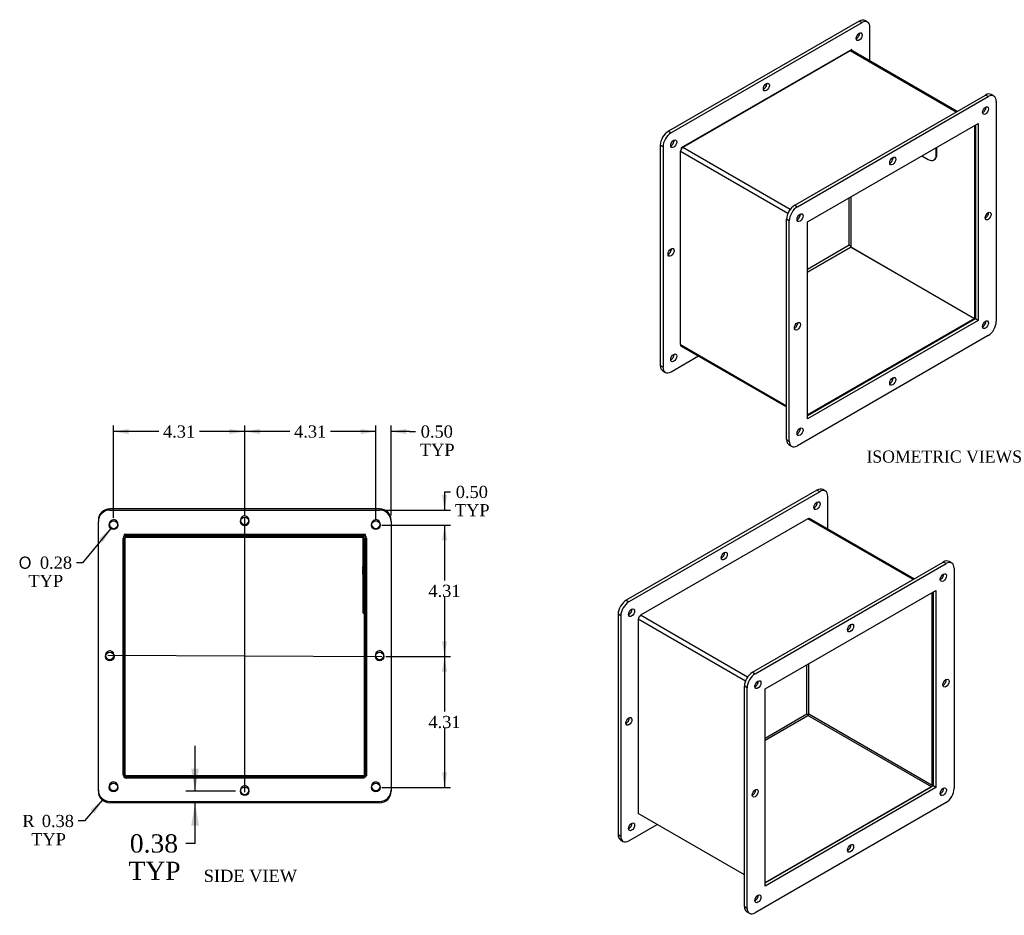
# Model space of a CAD drawing. Header units: inches. Extents: x 4.9 to 64.7, y 1 to 43.1.
# Tile 2 of 2: x 32.3 to 64.7, y 13.6 to 43.1. Entities that reach past the tile are written whole.
import ezdxf
from ezdxf.enums import TextEntityAlignment as Align
from ezdxf.lldxf.tags import DXFTag

# ---------------------------------------------------------------- set-up
doc = ezdxf.new("R2010")
doc.units = ezdxf.units.IN
doc.header["$MEASUREMENT"] = 0
for name, color, linetype in [('COM43353', 7, 'CONTINUOUS'), ('COM52972', 7, 'CONTINUOUS'), ('DEFAULT', 7, 'CONTINUOUS'), ('QLB20246', 7, 'CONTINUOUS')]:
    doc.layers.add(name, color=color, linetype=linetype)
doc.styles.add('SEACAD_SOLID_EDGE_ANSI1_SY', font='txt')
doc.styles.add('SEACAD_TIMES_NEW_ROMAN', font='times.ttf')
tags = doc.linetypes.add('CENTER2', pattern=[1.125, 0.75, -0.125, 0.125, -0.125]).pattern_tags.tags
tags[10:11] = [DXFTag(74, 4), DXFTag(75, 0), DXFTag(340, '0'), DXFTag(46, 0.0), DXFTag(50, 0.0), DXFTag(44, 0.0), DXFTag(45, 0.0)]
tags[8:9] = [DXFTag(74, 4), DXFTag(75, 0), DXFTag(340, '0'), DXFTag(46, 0.0), DXFTag(50, 0.0), DXFTag(44, 0.0), DXFTag(45, 0.0)]
tags[6:7] = [DXFTag(74, 4), DXFTag(75, 0), DXFTag(340, '0'), DXFTag(46, 0.0), DXFTag(50, 0.0), DXFTag(44, 0.0), DXFTag(45, 0.0)]
tags[4:5] = [DXFTag(74, 4), DXFTag(75, 0), DXFTag(340, '0'), DXFTag(46, 0.0), DXFTag(50, 0.0), DXFTag(44, 0.0), DXFTag(45, 0.0)]
tags = doc.linetypes.add('HIDDEN2', pattern=[0.1875, 0.125, -0.0625]).pattern_tags.tags
tags[6:7] = [DXFTag(74, 4), DXFTag(75, 0), DXFTag(340, '0'), DXFTag(46, 0.0), DXFTag(50, 0.0), DXFTag(44, 0.0), DXFTag(45, 0.0)]
tags[4:5] = [DXFTag(74, 4), DXFTag(75, 0), DXFTag(340, '0'), DXFTag(46, 0.0), DXFTag(50, 0.0), DXFTag(44, 0.0), DXFTag(45, 0.0)]

# ---------------------------------------------------------------- blocks, each defined once
blk = doc.blocks.new('SEANNOT_GROUP1')
at = {"layer": 'DEFAULT', "color": 136, "linetype": 'CENTER2'}
blk.add_line((39.675, 17.691), (39.675, 26.704), dxfattribs=at)
blk = doc.blocks.new('SEANNOT_GROUP2')
at = {"layer": 'DEFAULT', "color": 136, "linetype": 'CENTER2'}
blk.add_line((35.169, 22.198), (44.181, 22.157), dxfattribs=at)
blk = doc.blocks.new('GDIMGGROUP6')
at = {"layer": 'DEFAULT', "linetype": 'Continuous'}
for points in [[(43.488, 29.637), (43.488, 29.47), (43.988, 29.553)], [(44.988, 29.637), (44.488, 29.553), (44.988, 29.47)]]:
    blk.add_hatch(color=136, dxfattribs=at).paths.add_polyline_path(points)
at = {"layer": 'DEFAULT', "color": 136, "linetype": 'Continuous'}
for p, q in [((43.988, 29.553), (42.988, 29.553)), ((43.988, 26.67), (43.988, 29.753)), ((44.488, 26.795), (44.488, 29.753)), ((45.097, 29.553), (44.488, 29.553)), ((45.097, 29.553), (45.297, 29.553))]:
    blk.add_line(p, q, dxfattribs=at)
at = {"layer": 'DEFAULT', "color": 136, "linetype": 'Continuous', "style": 'SEACAD_TIMES_NEW_ROMAN'}
for s, p in [('0.50', (45.465, 29.753)), ('TYP', (45.437, 29.153))]:
    blk.add_text(s, height=0.4, dxfattribs=at).set_placement(p, align=Align.TOP_LEFT)
blk = doc.blocks.new('GDIMGGROUP7')
at = {"layer": 'DEFAULT', "linetype": 'Continuous'}
for points in [[(40.175, 29.637), (39.675, 29.553), (40.175, 29.47)], [(43.488, 29.637), (43.488, 29.47), (43.988, 29.553)]]:
    blk.add_hatch(color=136, dxfattribs=at).paths.add_polyline_path(points)
at = {"layer": 'DEFAULT', "color": 136, "linetype": 'Continuous'}
for p, q in [((39.675, 26.795), (39.675, 29.753)), ((41.16, 29.553), (39.675, 29.553)), ((43.988, 29.553), (42.502, 29.553)), ((43.988, 26.67), (43.988, 29.753))]:
    blk.add_line(p, q, dxfattribs=at)
at = {"layer": 'DEFAULT', "color": 136, "linetype": 'Continuous', "style": 'SEACAD_TIMES_NEW_ROMAN'}
blk.add_text('4.31', height=0.4, dxfattribs=at).set_placement((41.3, 29.753), align=Align.TOP_LEFT)
blk = doc.blocks.new('GDIMGGROUP8')
at = {"layer": 'DEFAULT', "linetype": 'Continuous'}
for points in [[(35.863, 29.637), (35.363, 29.553), (35.863, 29.47)], [(39.175, 29.637), (39.175, 29.47), (39.675, 29.553)]]:
    blk.add_hatch(color=136, dxfattribs=at).paths.add_polyline_path(points)
at = {"layer": 'DEFAULT', "color": 136, "linetype": 'Continuous'}
for p, q in [((35.363, 26.71), (35.363, 29.753)), ((36.848, 29.553), (35.363, 29.553)), ((39.675, 29.553), (38.19, 29.553)), ((39.675, 26.795), (39.675, 29.753))]:
    blk.add_line(p, q, dxfattribs=at)
at = {"layer": 'DEFAULT', "color": 136, "linetype": 'Continuous', "style": 'SEACAD_TIMES_NEW_ROMAN'}
blk.add_text('4.31', height=0.4, dxfattribs=at).set_placement((36.988, 29.753), align=Align.TOP_LEFT)
blk = doc.blocks.new('GDIMGGROUP9')
at = {"layer": 'DEFAULT', "linetype": 'Continuous'}
for points in [[(46.331, 27.47), (46.165, 27.47), (46.248, 26.97)], [(46.331, 25.97), (46.248, 26.47), (46.165, 25.97)]]:
    blk.add_hatch(color=136, dxfattribs=at).paths.add_polyline_path(points)
at = {"layer": 'DEFAULT', "color": 136, "linetype": 'Continuous'}
for p, q in [((46.248, 27.566), (46.448, 27.566)), ((46.248, 27.566), (46.248, 26.97)), ((44.313, 26.97), (46.448, 26.97)), ((44.188, 26.47), (46.448, 26.47)), ((46.248, 26.47), (46.248, 25.47))]:
    blk.add_line(p, q, dxfattribs=at)
at = {"layer": 'DEFAULT', "color": 136, "linetype": 'Continuous', "style": 'SEACAD_TIMES_NEW_ROMAN'}
for s, p in [('0.50', (46.617, 27.766)), ('TYP', (46.588, 27.166))]:
    blk.add_text(s, height=0.4, dxfattribs=at).set_placement(p, align=Align.TOP_LEFT)
blk = doc.blocks.new('GDIMGGROUP10')
at = {"layer": 'DEFAULT', "linetype": 'Continuous'}
for points in [[(46.331, 25.97), (46.248, 26.47), (46.165, 25.97)], [(46.331, 22.657), (46.165, 22.657), (46.248, 22.157)]]:
    blk.add_hatch(color=136, dxfattribs=at).paths.add_polyline_path(points)
at = {"layer": 'DEFAULT', "color": 136, "linetype": 'Continuous'}
for p, q in [((44.188, 26.47), (46.448, 26.47)), ((46.248, 26.47), (46.248, 24.654)), ((46.248, 24.114), (46.248, 22.157)), ((44.313, 22.157), (46.448, 22.157))]:
    blk.add_line(p, q, dxfattribs=at)
at = {"layer": 'DEFAULT', "color": 136, "linetype": 'Continuous', "style": 'SEACAD_TIMES_NEW_ROMAN'}
blk.add_text('4.31', height=0.4, dxfattribs=at).set_placement((45.717, 24.514), align=Align.TOP_LEFT)
blk = doc.blocks.new('GDIMGGROUP11')
at = {"layer": 'DEFAULT', "linetype": 'Continuous'}
for points in [[(46.331, 21.657), (46.248, 22.157), (46.165, 21.657)], [(46.331, 18.345), (46.165, 18.345), (46.248, 17.845)]]:
    blk.add_hatch(color=136, dxfattribs=at).paths.add_polyline_path(points)
at = {"layer": 'DEFAULT', "color": 136, "linetype": 'Continuous'}
for p, q in [((44.313, 22.157), (46.448, 22.157)), ((46.248, 22.157), (46.248, 20.341)), ((46.248, 19.801), (46.248, 17.845)), ((44.188, 17.845), (46.448, 17.845))]:
    blk.add_line(p, q, dxfattribs=at)
at = {"layer": 'DEFAULT', "color": 136, "linetype": 'Continuous', "style": 'SEACAD_TIMES_NEW_ROMAN'}
blk.add_text('4.31', height=0.4, dxfattribs=at).set_placement((45.717, 20.201), align=Align.TOP_LEFT)
blk = doc.blocks.new('GDIMGGROUP12')
at = {"layer": 'DEFAULT', "linetype": 'Continuous'}
blk.add_hatch(color=136, dxfattribs=at).paths.add_polyline_path([(35.017, 25.924), (35.273, 26.362), (34.889, 26.03)])
at = {"layer": 'DEFAULT', "color": 136, "linetype": 'Continuous'}
for p, q in [((35.273, 26.362), (34.341, 25.24)), ((34.341, 25.24), (34.141, 25.24))]:
    blk.add_line(p, q, dxfattribs=at)
for s, style, p in [('O', 'SEACAD_SOLID_EDGE_ANSI1_SY', (32.243, 25.44)), ('0.28', 'SEACAD_TIMES_NEW_ROMAN', (32.94, 25.44)), ('TYP', 'SEACAD_TIMES_NEW_ROMAN', (32.563, 24.84))]:
    blk.add_text(s, height=0.4, dxfattribs=dict(at, style=style)).set_placement(p, align=Align.TOP_LEFT)
blk = doc.blocks.new('GDIMGGROUP13')
at = {"layer": 'DEFAULT', "linetype": 'Continuous'}
blk.add_hatch(color=136, dxfattribs=at).paths.add_polyline_path([(34.732, 17.001), (34.994, 17.435), (34.606, 17.109)])
at = {"layer": 'DEFAULT', "color": 136, "linetype": 'Continuous'}
for p, q in [((34.994, 17.435), (34.403, 16.744)), ((34.403, 16.744), (34.203, 16.744))]:
    blk.add_line(p, q, dxfattribs=at)
at = {"layer": 'DEFAULT', "color": 136, "linetype": 'Continuous', "style": 'SEACAD_TIMES_NEW_ROMAN'}
for s, p in [('R', (32.364, 16.944)), ('0.38', (33.002, 16.944)), ('TYP', (32.654, 16.344))]:
    blk.add_text(s, height=0.4, dxfattribs=at).set_placement(p, align=Align.TOP_LEFT)
blk = doc.blocks.new('GDIMGGROUP14')
at = {"layer": 'DEFAULT', "linetype": 'Continuous'}
for points in [[(37.917, 18.47), (38.042, 17.72), (38.167, 18.47)], [(37.917, 16.595), (38.167, 16.595), (38.042, 17.345)]]:
    blk.add_hatch(color=136, dxfattribs=at).paths.add_polyline_path(points)
at = {"layer": 'DEFAULT', "color": 136, "linetype": 'Continuous'}
for p, q in [((38.042, 17.72), (38.042, 19.22)), ((39.375, 17.72), (37.742, 17.72)), ((38.042, 16.006), (38.042, 17.345)), ((38.042, 16.006), (37.742, 16.006))]:
    blk.add_line(p, q, dxfattribs=at)
at = {"layer": 'DEFAULT', "color": 136, "linetype": 'Continuous', "style": 'SEACAD_TIMES_NEW_ROMAN'}
for s, p in [('0.38', (35.897, 16.306)), ('TYP', (35.855, 15.406))]:
    blk.add_text(s, height=0.6, dxfattribs=at).set_placement(p, align=Align.TOP_LEFT)

msp = doc.modelspace()

# ---------------------------------------------------------------- linework, layer by layer
at = {"layer": 'COM43353', "color": 7, "linetype": 'Continuous'}
for p, q in [((60.161, 43.018), (60.072, 43.069)), ((59.885, 43.051), (53.609, 39.428)), ((59.973, 43), (53.698, 39.377)), ((59.973, 43), (59.885, 43.051)), ((60.238, 41.742), (60.238, 42.847)), ((59.642, 42.12), (54.029, 38.879)), ((59.642, 42.086), (59.642, 42.12)), ((59.554, 42.06), (59.554, 42.069)), ((57.764, 36.996), (64.039, 40.62)), ((57.852, 36.945), (64.127, 40.569)), ((64.127, 40.569), (64.039, 40.62)), ((64.315, 40.587), (64.227, 40.638)), ((64.393, 40.416), (64.393, 33.169)), ((58.183, 36.448), (63.797, 39.689)), ((63.708, 39.638), (63.708, 33.258)), ((63.797, 39.689), (63.797, 33.207)), ((53.609, 39.428), (53.698, 39.377)), ((53.344, 38.968), (53.344, 31.722)), ((53.433, 38.917), (53.344, 38.968)), ((53.433, 38.917), (53.433, 31.671)), ((54.029, 38.879), (54.029, 38.842)), ((57.764, 36.996), (57.852, 36.945)), ((59.554, 35.689), (59.554, 37.24)), ((57.498, 29.291), (57.498, 36.537)), ((57.587, 36.486), (57.498, 36.537)), ((57.587, 29.24), (57.587, 36.486)), ((58.183, 29.966), (58.183, 36.448)), ((58.183, 34.898), (59.554, 35.689)), ((58.183, 34.796), (59.615, 35.622)), ((59.554, 35.689), (59.614, 35.655)), ((63.708, 33.258), (58.183, 30.068)), ((63.797, 33.207), (58.183, 29.966)), ((63.797, 33.207), (63.708, 33.258)), ((64.127, 32.71), (57.852, 29.087)), ((53.698, 31.518), (54.598, 32.038)), ((53.344, 31.722), (53.433, 31.671)), ((53.422, 31.55), (53.51, 31.499)), ((57.498, 29.291), (57.587, 29.24)), ((57.576, 29.119), (57.664, 29.068)), ((58.497, 27.626), (52.222, 24.002)), ((58.586, 27.575), (52.31, 23.951)), ((58.586, 27.575), (58.497, 27.626)), ((58.773, 27.593), (58.685, 27.644)), ((58.851, 26.347), (58.851, 27.421)), ((44.113, 27.01), (35.238, 27.01)), ((35.238, 26.97), (44.113, 26.97)), ((34.863, 17.72), (34.863, 26.595)), ((44.488, 26.595), (44.488, 17.72)), ((58.255, 26.695), (58.251, 26.693)), ((58.255, 26.691), (58.255, 26.695)), ((35.706, 26.127), (43.645, 26.127)), ((35.706, 18.188), (35.706, 26.127)), ((43.645, 26.127), (43.645, 18.188)), ((56.376, 21.637), (62.652, 25.26)), ((62.74, 25.209), (62.652, 25.26)), ((62.928, 25.227), (62.839, 25.278)), ((56.464, 21.586), (62.74, 25.209)), ((63.005, 25.056), (63.005, 17.809)), ((56.795, 21.088), (62.409, 24.329)), ((62.409, 24.329), (62.409, 17.847)), ((52.222, 24.002), (52.31, 23.951)), ((62.321, 24.278), (62.321, 17.898)), ((51.957, 23.543), (51.957, 16.297)), ((52.045, 23.492), (51.957, 23.543)), ((52.045, 23.492), (52.045, 16.246)), ((52.643, 23.455), (52.641, 23.454)), ((52.641, 23.454), (52.641, 23.452)), ((58.166, 20.264), (58.166, 21.88)), ((56.376, 21.637), (56.464, 21.586)), ((56.111, 13.931), (56.111, 21.177)), ((56.199, 21.126), (56.111, 21.177)), ((56.199, 13.88), (56.199, 21.126)), ((56.795, 14.606), (56.795, 21.088)), ((56.795, 19.472), (58.166, 20.264)), ((58.166, 20.264), (58.218, 20.234)), ((43.645, 18.188), (35.706, 18.188)), ((43.604, 18.228), (43.645, 18.228)), ((62.321, 17.898), (56.795, 14.708)), ((62.409, 17.847), (56.795, 14.606)), ((62.409, 17.847), (62.321, 17.898)), ((44.113, 17.345), (35.238, 17.345)), ((62.74, 17.35), (56.464, 13.727)), ((52.641, 16.979), (52.641, 16.972)), ((52.641, 16.972), (52.647, 16.976)), ((52.31, 16.093), (53.244, 16.631)), ((51.957, 16.297), (52.045, 16.246)), ((52.034, 16.125), (52.123, 16.074)), ((56.111, 13.931), (56.199, 13.88)), ((56.189, 13.759), (56.277, 13.708))]:
    msp.add_line(p, q, dxfattribs=at)
at = {"layer": 'COM43353', "color": 7, "linetype": 'HIDDEN2'}
for p, q in [((34.863, 26.635), (34.863, 26.595)), ((44.488, 26.595), (44.488, 26.635)), ((43.645, 26.167), (35.706, 26.167)), ((35.706, 26.167), (35.706, 26.127)), ((43.645, 26.127), (43.645, 26.167)), ((35.706, 18.228), (35.785, 18.228)), ((35.238, 17.385), (44.113, 17.385))]:
    msp.add_line(p, q, dxfattribs=at)
at = {"layer": 'COM43353', "color": 7, "linetype": 'Continuous'}
for centre in [(35.363, 26.47), (39.675, 26.595), (43.988, 26.47), (35.238, 22.157), (44.113, 22.157), (35.363, 17.845), (39.675, 17.72), (43.988, 17.845)]:
    msp.add_circle(centre, 0.141, dxfattribs=at)
for centre, radius, start, end in [((35.238, 26.635), 0.375, 90, 180), ((35.238, 26.595), 0.375, 90, 180), ((44.113, 26.635), 0.375, 0, 90), ((44.113, 26.595), 0.375, 0, 90), ((39.675, 26.635), 0.141, 188.1838, 351.8162), ((35.363, 26.51), 0.141, 188.1838, 351.8162), ((43.988, 26.51), 0.141, 188.1838, 351.8162), ((35.238, 22.197), 0.141, 188.1838, 351.8162), ((44.113, 22.197), 0.141, 188.1838, 351.8162), ((35.363, 17.885), 0.141, 188.1838, 351.8162), ((43.988, 17.885), 0.141, 188.1838, 351.8162), ((35.238, 17.72), 0.375, 180, 270), ((39.675, 17.76), 0.141, 188.1838, 351.8162), ((44.113, 17.72), 0.375, 270, 0)]:
    msp.add_arc(centre, radius, start, end, dxfattribs=at)
at = {"layer": 'COM43353', "color": 7, "linetype": 'HIDDEN2'}
for centre, radius, start, end in [((35.363, 26.51), 0.141, 0, 188.1838), ((39.675, 26.635), 0.141, 0, 188.1838), ((39.675, 26.635), 0.141, 351.8162, 0), ((43.988, 26.51), 0.141, 0, 188.1838), ((35.363, 26.51), 0.141, 351.8162, 0), ((43.988, 26.51), 0.141, 351.8162, 0), ((35.238, 22.197), 0.141, 0, 188.1838), ((35.238, 22.197), 0.141, 351.8162, 0), ((44.113, 22.197), 0.141, 0, 188.1838), ((44.113, 22.197), 0.141, 351.8162, 0), ((35.363, 17.885), 0.141, 0, 188.1838), ((35.363, 17.885), 0.141, 351.8162, 0), ((39.675, 17.76), 0.141, 0, 188.1838), ((43.988, 17.885), 0.141, 0, 188.1838), ((43.988, 17.885), 0.141, 351.8162, 0), ((35.238, 17.76), 0.375, 180, 270), ((39.675, 17.76), 0.141, 351.8162, 0), ((44.113, 17.76), 0.375, 270, 0)]:
    msp.add_arc(centre, radius, start, end, dxfattribs=at)
at = {"layer": 'COM43353', "color": 7, "linetype": 'Continuous'}
for centre, major_axis, start_param, end_param in [((59.885, 42.745), (-0.188, -0.325), 3.141593, 3.926991), ((59.973, 42.694), (-0.188, -0.325), 2.356194, 3.926991), ((59.796, 42.592), (-0.07, -0.122), 0.680393, 2.4612), ((56.747, 40.933), (-0.07, -0.122), 0.680393, 2.4612), ((64.039, 40.314), (-0.187, -0.325), 3.141593, 3.926991), ((64.127, 40.262), (-0.187, -0.325), 2.356194, 3.926991), ((63.951, 40.16), (-0.07, -0.122), 0.680393, 2.4612), ((53.609, 39.121), (-0.188, -0.325), 3.926991, 5.497787), ((53.698, 39.07), (0.187, 0.325), 0.785398, 2.356194), ((53.698, 39.07), (-0.07, -0.122), 0.680393, 2.4612), ((60.901, 38.502), (-0.07, -0.122), 0.680393, 2.4612), ((57.764, 36.69), (-0.187, -0.325), 3.926991, 5.497787), ((57.852, 36.639), (0.187, 0.325), 0.785398, 2.356194), ((57.852, 36.639), (-0.07, -0.122), 0.680393, 2.4612), ((64.039, 36.69), (-0.07, -0.122), 0.680393, 2.4612), ((53.609, 35.498), (-0.07, -0.122), 0.680393, 2.4612), ((57.764, 33.067), (-0.07, -0.122), 0.680393, 2.4612), ((63.951, 33.118), (-0.07, -0.122), 0.680393, 2.4612), ((64.127, 33.016), (-0.188, -0.325), 0.785398, 2.356194), ((53.698, 32.028), (-0.07, -0.122), 0.680393, 2.4612), ((53.609, 31.875), (0.187, 0.325), 2.356194, 3.141593), ((53.698, 31.824), (0.188, 0.325), 2.356194, 3.926991), ((60.901, 31.255), (-0.07, -0.122), 0.680393, 2.4612), ((57.852, 29.597), (-0.07, -0.122), 0.680393, 2.4612), ((57.764, 29.444), (0.187, 0.325), 2.356194, 3.141593), ((57.852, 29.393), (0.188, 0.325), 2.356194, 3.926991), ((58.497, 27.319), (-0.187, -0.325), 3.141593, 3.926991), ((58.586, 27.268), (-0.188, -0.325), 2.356194, 3.926991), ((58.409, 27.166), (0.07, 0.122), 3.821986, 5.602792), ((55.36, 25.508), (0.07, 0.122), 3.821986, 5.602792), ((62.652, 24.954), (-0.187, -0.325), 3.141593, 3.926991), ((62.74, 24.903), (-0.187, -0.325), 2.356194, 3.926991), ((62.563, 24.8), (-0.07, -0.122), 0.680393, 2.4612), ((52.222, 23.696), (-0.188, -0.325), 3.926991, 5.497787), ((52.31, 23.645), (0.187, 0.325), 0.785398, 2.356194), ((52.31, 23.645), (0.07, 0.122), 3.821986, 5.602792), ((59.514, 23.142), (-0.07, -0.122), 0.680393, 2.4612), ((56.376, 21.33), (-0.188, -0.325), 3.926991, 5.497787), ((56.464, 21.279), (0.188, 0.325), 0.785398, 2.356194), ((62.652, 21.33), (-0.07, -0.122), 0.680393, 2.4612), ((56.464, 21.279), (-0.07, -0.122), 0.680393, 2.4612), ((52.222, 20.073), (0.07, 0.122), 3.821986, 5.602792), ((62.563, 17.758), (-0.07, -0.122), 0.680393, 2.4612), ((56.376, 17.707), (-0.07, -0.122), 0.680393, 2.4612), ((62.74, 17.656), (-0.188, -0.325), 0.785398, 2.356194), ((52.31, 16.603), (0.07, 0.122), 3.821986, 5.602792), ((52.222, 16.45), (0.188, 0.325), 2.356194, 3.141593), ((52.31, 16.399), (0.188, 0.325), 2.356194, 3.926991), ((59.514, 15.896), (-0.07, -0.122), 0.680393, 2.4612), ((56.464, 14.237), (-0.07, -0.122), 0.680393, 2.4612), ((56.376, 14.084), (0.188, 0.325), 2.356194, 3.141593), ((56.464, 14.033), (0.187, 0.325), 2.356194, 3.926991)]:
    msp.add_ellipse(centre, major_axis=major_axis, ratio=0.57735, start_param=start_param, end_param=end_param, dxfattribs=at)
for centre, major_axis in [((59.885, 42.54), (-0.07, -0.122)), ((56.835, 40.882), (-0.07, -0.122)), ((64.039, 40.109), (-0.07, -0.122)), ((53.786, 39.019), (-0.07, -0.122)), ((60.99, 38.451), (-0.07, -0.122)), ((57.94, 36.588), (-0.07, -0.122)), ((64.127, 36.639), (-0.07, -0.122)), ((53.698, 35.447), (-0.07, -0.122)), ((57.852, 33.016), (-0.07, -0.122)), ((64.039, 33.067), (-0.07, -0.122)), ((53.786, 31.977), (-0.07, -0.122)), ((60.99, 31.204), (-0.07, -0.122)), ((57.94, 29.546), (-0.07, -0.122)), ((58.497, 27.115), (0.07, 0.122)), ((55.448, 25.457), (0.07, 0.122)), ((62.652, 24.749), (-0.07, -0.122)), ((52.399, 23.594), (0.07, 0.122)), ((59.602, 23.091), (-0.07, -0.122)), ((62.74, 21.279), (-0.07, -0.122)), ((56.553, 21.228), (-0.07, -0.122)), ((52.31, 20.022), (0.07, 0.122)), ((62.652, 17.707), (-0.07, -0.122)), ((56.464, 17.656), (-0.07, -0.122)), ((52.399, 16.552), (0.07, 0.122)), ((59.602, 15.845), (-0.07, -0.122)), ((56.553, 14.186), (-0.07, -0.122))]:
    msp.add_ellipse(centre, major_axis=major_axis, ratio=0.57735, dxfattribs=at)
at = {"layer": 'COM52972', "color": 7, "linetype": 'Continuous'}
for p, q in [((54.084, 38.903), (59.589, 42.08)), ((59.589, 42.08), (63.079, 40.065)), ((63.11, 40.084), (59.643, 42.086)), ((63.68, 39.622), (63.68, 33.275)), ((54.084, 38.903), (57.618, 36.862)), ((54.008, 32.415), (54.008, 38.77)), ((54.008, 38.77), (57.542, 36.73)), ((59.614, 37.275), (59.614, 35.623)), ((57.92, 36.688), (57.949, 36.671)), ((57.843, 36.556), (57.873, 36.539)), ((59.613, 35.622), (58.183, 34.796)), ((59.613, 35.622), (63.679, 33.274)), ((59.614, 35.623), (63.68, 33.275)), ((63.679, 33.274), (58.183, 30.101)), ((63.679, 33.241), (63.679, 33.274)), ((63.708, 33.292), (63.68, 33.275)), ((54.008, 32.415), (57.498, 30.4)), ((54.03, 32.365), (57.498, 30.363)), ((58.199, 26.687), (52.695, 23.509)), ((61.661, 24.688), (58.199, 26.687)), ((61.693, 24.706), (58.253, 26.692)), ((35.749, 18.264), (35.749, 26.048)), ((35.785, 26.084), (43.569, 26.084)), ((43.605, 26.048), (43.605, 18.229)), ((62.29, 17.91), (62.29, 24.261)), ((56.143, 21.342), (52.618, 23.377)), ((52.618, 23.377), (52.618, 16.992)), ((56.213, 21.478), (52.695, 23.509)), ((58.224, 20.257), (58.224, 21.913)), ((56.457, 21.16), (56.454, 21.162)), ((56.554, 21.281), (56.509, 21.306)), ((56.795, 19.403), (58.199, 20.213)), ((62.265, 17.866), (58.199, 20.213)), ((62.29, 17.91), (58.224, 20.257)), ((43.604, 18.228), (35.785, 18.228)), ((43.604, 18.188), (43.604, 18.228)), ((43.645, 18.229), (43.605, 18.229)), ((56.795, 14.708), (62.265, 17.866)), ((56.111, 14.976), (52.618, 16.992))]:
    msp.add_line(p, q, dxfattribs=at)
at = {"layer": 'COM52972', "color": 7, "linetype": 'HIDDEN2'}
for p, q in [((35.677, 18.264), (35.677, 26.048)), ((35.785, 26.156), (43.569, 26.156)), ((43.677, 26.048), (43.677, 18.229)), ((43.604, 18.156), (35.785, 18.156)), ((43.604, 18.156), (43.604, 18.188)), ((43.677, 18.229), (43.645, 18.229))]:
    msp.add_line(p, q, dxfattribs=at)
for centre, start, end in [((35.785, 26.048), 137.0107, 180), ((35.785, 26.048), 90, 132.9893), ((43.569, 26.048), 47.0107, 90), ((43.569, 26.048), 0, 45.2751), ((35.785, 18.264), 180, 222.9893), ((35.785, 18.264), 224.7249, 270)]:
    msp.add_arc(centre, 0.108, start, end, dxfattribs=at)
at = {"layer": 'COM52972', "color": 7, "linetype": 'Continuous'}
for centre, radius, start, end in [((35.785, 26.048), 0.108, 132.9893, 137.0107), ((35.785, 26.048), 0.036, 90, 180), ((43.569, 26.048), 0.036, 0, 90), ((43.569, 26.048), 0.108, 45.2751, 47.0107), ((35.785, 18.264), 0.108, 222.9893, 224.7249), ((35.785, 18.264), 0.036, 180, 270)]:
    msp.add_arc(centre, radius, start, end, dxfattribs=at)
for centre, major_axis, start_param, end_param in [((59.589, 41.992), (-0.054, -0.0935), 3.141593, 3.926991), ((54.084, 38.814), (-0.054, -0.0935), 3.926991, 5.497787), ((54.084, 32.459), (0.054, 0.0935), 2.356194, 3.141593), ((58.199, 26.598), (-0.054, -0.0935), 3.141593, 3.926991), ((52.695, 23.421), (0.054, 0.0935), 0.785398, 2.356194), ((58.199, 20.243), (-0.018, -0.0312), 0.785398, 2.356194), ((62.265, 17.895), (-0.018, -0.0312), 0.785398, 2.356194)]:
    msp.add_ellipse(centre, major_axis=major_axis, ratio=0.57735, start_param=start_param, end_param=end_param, dxfattribs=at)
at = {"layer": 'QLB20246', "color": 7, "linetype": 'Continuous'}
for p, q in [((62.421, 38.656), (62.421, 38.895)), ((62.442, 38.668), (62.442, 38.907)), ((61.949, 38.623), (62.156, 38.503)), ((62.421, 38.656), (62.442, 38.668)), ((62.344, 38.484), (62.365, 38.497)), ((43.575, 25.709), (43.575, 26.083)), ((43.575, 23.959), (43.575, 25.709)), ((43.575, 25.103), (43.563, 25.103)), ((43.575, 25.1), (43.563, 25.1)), ((43.565, 25.099), (43.563, 25.099)), ((43.575, 25.019), (43.563, 25.019)), ((43.565, 25.043), (43.565, 25.1)), ((43.565, 25.099), (43.575, 25.099)), ((43.565, 25.043), (43.575, 25.043)), ((43.565, 25.041), (43.575, 25.041)), ((43.565, 25.036), (43.565, 25.019)), ((43.565, 24.867), (43.565, 25.019)), ((43.563, 24.867), (43.575, 24.867)), ((43.565, 24.871), (43.565, 24.853)), ((43.565, 24.853), (43.575, 24.853)), ((43.575, 23.584), (43.575, 23.959)), ((43.575, 23.584), (43.605, 23.584))]:
    msp.add_line(p, q, dxfattribs=at)
at = {"layer": 'QLB20246', "color": 7, "linetype": 'HIDDEN2'}
for p, q in [((43.575, 26.083), (43.575, 26.084)), ((43.575, 26.084), (43.605, 26.084)), ((43.605, 26.048), (43.605, 26.084)), ((43.576, 25.077), (43.563, 25.077)), ((43.576, 24.994), (43.563, 24.994)), ((43.565, 25.072), (43.575, 25.072)), ((43.565, 25.054), (43.575, 25.054)), ((43.565, 25.034), (43.575, 25.034)), ((43.565, 25.031), (43.575, 25.031)), ((43.565, 25.019), (43.565, 24.989)), ((43.565, 25.003), (43.575, 25.003)), ((43.565, 24.992), (43.575, 24.992)), ((43.565, 24.989), (43.575, 24.989)), ((43.565, 24.976), (43.575, 24.976)), ((43.565, 24.951), (43.575, 24.951)), ((43.576, 25.103), (43.575, 25.103)), ((43.576, 25.1), (43.575, 25.1)), ((43.576, 25.099), (43.575, 25.099)), ((43.576, 25.019), (43.575, 25.019)), ((43.563, 24.893), (43.576, 24.893)), ((43.563, 24.89), (43.576, 24.89)), ((43.565, 24.934), (43.575, 24.934)), ((43.565, 24.925), (43.575, 24.925)), ((43.565, 24.912), (43.575, 24.912)), ((43.565, 24.912), (43.575, 24.912)), ((43.565, 24.899), (43.575, 24.899)), ((43.565, 24.898), (43.575, 24.898)), ((43.565, 24.896), (43.575, 24.896)), ((43.565, 24.881), (43.575, 24.881)), ((43.565, 24.874), (43.575, 24.874)), ((43.565, 24.871), (43.575, 24.871)), ((43.575, 24.867), (43.576, 24.867))]:
    msp.add_line(p, q, dxfattribs=at)
at = {"layer": 'QLB20246', "color": 7, "linetype": 'Continuous'}
for centre, major_axis, start_param in [((62.156, 38.809), (-0.188, 0.325), 2.356194), ((62.177, 38.821), (-0.187, 0.325), 3.141593)]:
    msp.add_ellipse(centre, major_axis=major_axis, ratio=0.57735, start_param=start_param, end_param=3.926991, dxfattribs=at)

# ---------------------------------------------------------------- block references
at = {"layer": 'DEFAULT'}
for name in ['GDIMGGROUP8', 'GDIMGGROUP7', 'GDIMGGROUP6', 'GDIMGGROUP9', 'SEANNOT_GROUP1', 'GDIMGGROUP12', 'GDIMGGROUP10', 'SEANNOT_GROUP2', 'GDIMGGROUP11', 'GDIMGGROUP14', 'GDIMGGROUP13']:
    msp.add_blockref(name, (0, 0), dxfattribs=at)

# ---------------------------------------------------------------- texts
at = {"layer": 'DEFAULT', "color": 136, "linetype": 'Continuous', "style": 'SEACAD_TIMES_NEW_ROMAN'}
for s, p in [('ISOMETRIC VIEWS', (60.123, 28.929)), ('SIDE VIEW', (38.328, 15.141))]:
    msp.add_text(s, height=0.4, dxfattribs=at).set_placement(p, align=Align.TOP_LEFT)

doc.saveas('drawing.dxf')
